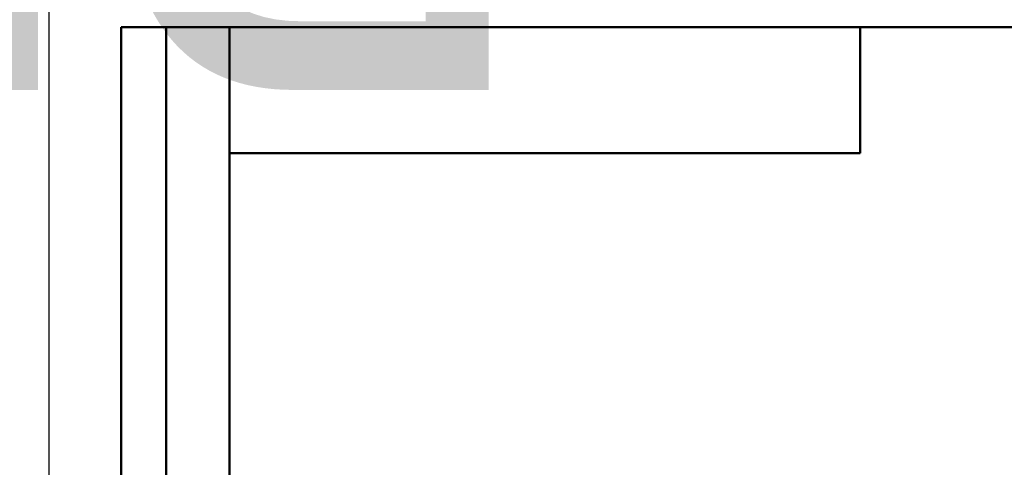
# Model space of a CAD drawing. Header units: millimetres. Extents: x -117 to 512, y -69 to 356.
# Tile 14 of 17: x -3 to 106, y 243 to 293. Entities that reach past the tile are written whole.
import ezdxf
from ezdxf.enums import TextEntityAlignment as Align

# ---------------------------------------------------------------- set-up
doc = ezdxf.new("R2018")
doc.units = ezdxf.units.MM
for name, color, linetype, lineweight in [('Кромка (ГОСТ)', 7, 'Continuous', 50), ('Обозначение (ГОСТ)', 7, 'Continuous', 25), ('Эскизная геометрия (ГОСТ)', 7, 'Continuous', 50)]:
    doc.layers.add(name, color=color, linetype=linetype, lineweight=lineweight)
doc.styles.get("Standard").update_dxf_attribs({"font": 'GOST Common Italic.ttf'})

# ---------------------------------------------------------------- blocks, each defined once
blk = doc.blocks.new('ГОСТ - Доп. графы 2')
at = {"layer": 'Эскизная геометрия (ГОСТ)'}
for p, q in [((-12, 0), (-12, 120)), ((-12, 120), (0, 120)), ((-7, 0), (-7, 120)), ((-12, 60), (0, 60)), ((0, 0), (-12, 0))]:
    blk.add_line(p, q, dxfattribs=at)
at = {"layer": 'Обозначение (ГОСТ)', "lineweight": 30, "width": 0.8, "flags": 17}
for tag, p in [('Первичная_применяемость', (-3.65, 90.03)), ('Справочный_номер', (-3.55, 30.02))]:
    blk.add_attdef(tag, text='', height=3.17, rotation=90, dxfattribs=at).set_placement(p, align=Align.MIDDLE_CENTER)
blk = doc.blocks.new('ГОСТ - Доп. графы 3')
at = {"layer": 'Эскизная геометрия (ГОСТ)'}
for p, q in [((0, 0), (70, 0)), ((70, 0), (70, -14)), ((70, -14), (0, -14))]:
    blk.add_line(p, q, dxfattribs=at)
at = {"layer": 'Обозначение (ГОСТ)', "lineweight": 30, "width": 0.8}
blk.add_attdef('ОБОЗНАЧЕНИЕ', text='', height=5, rotation=180, dxfattribs=at).set_placement((34.94, -6.97), align=Align.MIDDLE_CENTER)
blk = doc.blocks.new('Рамки ГОСТ_ граница 297x210')
at = {"layer": 'Кромка (ГОСТ)', "lineweight": 25}
blk.add_line((0, 0), (0, 297), dxfattribs=at)
at = {"layer": 'Кромка (ГОСТ)'}
for p, q in [((205, 292), (20, 292)), ((20, 292), (20, 5))]:
    blk.add_line(p, q, dxfattribs=at)

msp = doc.modelspace()

# ---------------------------------------------------------------- block references
ref = msp.add_blockref('ГОСТ - Доп. графы 3', (20, 292))
lines = msp.add_mtext('\\W0.8000;PF05 ', dxfattribs={"layer": 'Обозначение (ГОСТ)', "insert": (54.9421, 285.0324), "char_height": 70.124838, "attachment_point": 1, "rotation": 180})
ref.add_attrib('ОБОЗНАЧЕНИЕ', '', (54.9421, 285.0324)).embed_mtext(lines)
for name, p in [('Рамки ГОСТ_ граница 297x210', (0, 0)), ('ГОСТ - Доп. графы 2', (20, 172))]:
    msp.add_blockref(name, p)

doc.saveas('drawing.dxf')
